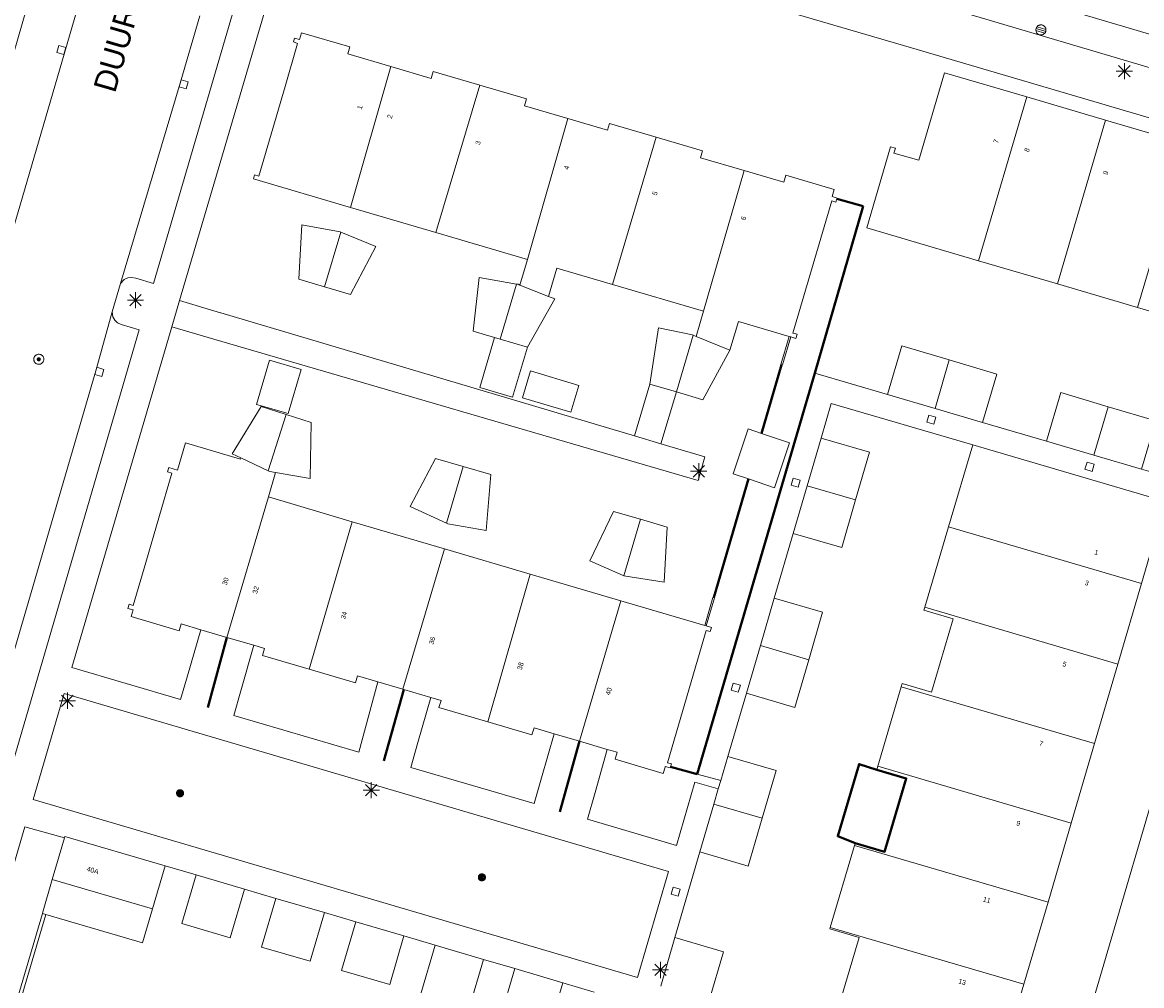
# Model space of a CAD drawing. Header units: metres. Extents: x 135779 to 137489, y 452643 to 455118.
# Tile 43 of 256: x 136612 to 136680, y 452700 to 452759. Entities that reach past the tile are written whole.
import ezdxf
from ezdxf.enums import TextEntityAlignment as Align

# ---------------------------------------------------------------- set-up
doc = ezdxf.new("R2010")
doc.units = ezdxf.units.M
doc.linetypes.add('DGN_Style_3', pattern=[78.572352, 56.123108, -22.449243])
doc.linetypes.add('DGN_Style_4', pattern=[89.853097, 44.898487, -22.449243, 0.056123, -22.449243])
for name, color, linetype, lineweight in [('KTop_GBI_Luifel', 40, 'Continuous', 40), ('KTop_NAR_Huisnummer (t)', 7, 'Continuous', 13), ('KTop_NAR_Huisnummer tijdelijk (t)', 7, 'Continuous', 13), ('KTop_OBW_Overig Plus', 1, 'Continuous', 13), ('KTop_ORL_Weg_Straatnaam (t)', 7, 'Continuous', 13), ('KTop_PAL_Lichtmast', 40, 'Continuous', 13), ('KTop_PND_Grondvlaksituatie van BAG-pand [tachy]', 1, 'Continuous', 13), ('KTop_PND_Pandscheiding', 40, 'Continuous', 13), ('KTop_PUT_Drainageput', 15, 'Continuous', 13), ('KTop_PUT_Inspectie- of rioolput', 15, 'Continuous', 13), ('KTop_PUT_Kolk', 15, 'Continuous', 13), ('KTop_SHD_Hek (l)', 15, 'DGN_Style_4', 40), ('KTop_SHD_Muur', 15, 'Continuous', 13), ('KTop_VGO_Boom', 92, 'Continuous', 13), ('KTop_VGO_Haag (l)', 92, 'DGN_Style_3', 40), ('KTop_WGD_Rijbaan_Lokale weg', 251, 'Continuous', 13), ('KTop_WGD_Voetpad', 251, 'Continuous', 13), ('KTop_WGD_Voetpad_achterpad', 251, 'Continuous', 13)]:
    doc.layers.add(name, color=color, linetype=linetype, lineweight=lineweight)
doc.styles.add('Style-ROVU', font='ROVU.shx')
doc.styles.add('Style-ROVUCURSIEF', font='ROVUCURSIEF.shx')

# ---------------------------------------------------------------- blocks, each defined once
blk = doc.blocks.new('PAL_Lichtmast')
at = {"layer": 'KTop_PAL_Lichtmast'}
for p, q in [((-0.354, -0.354), (0.354, 0.354)), ((0.354, -0.354), (-0.354, 0.354)), ((0, -0.5), (0, 0.5)), ((-0.5, 0), (0.5, 0))]:
    blk.add_line(p, q, dxfattribs=at)
blk = doc.blocks.new('PUT_Kolk')
at = {"layer": 'KTop_PUT_Kolk', "flags": 128}
blk.add_lwpolyline([(0.225, -0.225), (0.225, 0.225), (-0.225, 0.225), (-0.225, -0.225), (0.225, -0.225)], dxfattribs=at)
blk = doc.blocks.new('PUT_Drainageput')
at = {"layer": 'KTop_PUT_Drainageput'}
for p, q in [((-0.12, -0.286), (-0.12, 0.286)), ((0, -0.31), (0, 0.31)), ((0.12, -0.286), (0.12, 0.286))]:
    blk.add_line(p, q, dxfattribs=at)
at = {"layer": 'KTop_PUT_Drainageput', "flags": 128}
blk.add_lwpolyline([(0.31, 0), (0.308, 0.032), (0.303, 0.064), (0.295, 0.096), (0.283, 0.126), (0.268, 0.155), (0.251, 0.182), (0.23, 0.207), (0.207, 0.23), (0.182, 0.251), (0.155, 0.268), (0.126, 0.283), (0.096, 0.295), (0.064, 0.303), (0.032, 0.308), (0, 0.31), (-0.032, 0.308), (-0.064, 0.303), (-0.096, 0.295), (-0.126, 0.283), (-0.155, 0.268), (-0.182, 0.251), (-0.207, 0.23), (-0.23, 0.207), (-0.25, 0.182), (-0.268, 0.155), (-0.283, 0.126), (-0.294, 0.096), (-0.303, 0.064), (-0.308, 0.032), (-0.309, 0), (-0.308, -0.032), (-0.303, -0.064), (-0.294, -0.096), (-0.283, -0.126), (-0.268, -0.155), (-0.25, -0.182), (-0.23, -0.207), (-0.207, -0.23), (-0.182, -0.25), (-0.155, -0.268), (-0.126, -0.283), (-0.096, -0.294), (-0.064, -0.303), (-0.032, -0.308), (0, -0.309), (0.032, -0.308), (0.064, -0.303), (0.096, -0.294), (0.126, -0.283), (0.155, -0.268), (0.182, -0.25), (0.207, -0.23), (0.23, -0.207), (0.251, -0.182), (0.268, -0.155), (0.283, -0.126), (0.295, -0.096), (0.303, -0.064), (0.308, -0.032), (0.31, 0)], dxfattribs=at)
blk = doc.blocks.new('PUT_Inspectie-_of_rioolput')
at = {"layer": 'KTop_PUT_Inspectie- of rioolput', "flags": 128}
for points in [[(0.31, 0), (0.308, 0.032), (0.303, 0.064), (0.294, 0.095), (0.283, 0.126), (0.268, 0.155), (0.25, 0.182), (0.23, 0.207), (0.207, 0.23), (0.182, 0.25), (0.154, 0.268), (0.126, 0.283), (0.095, 0.294), (0.064, 0.303), (0.032, 0.308), (0, 0.309), (-0.032, 0.308), (-0.064, 0.303), (-0.096, 0.294), (-0.126, 0.283), (-0.155, 0.268), (-0.182, 0.25), (-0.207, 0.23), (-0.23, 0.207), (-0.25, 0.182), (-0.268, 0.154), (-0.283, 0.126), (-0.294, 0.095), (-0.303, 0.064), (-0.308, 0.032), (-0.309, 0), (-0.308, -0.032), (-0.303, -0.064), (-0.294, -0.096), (-0.283, -0.126), (-0.268, -0.155), (-0.25, -0.182), (-0.23, -0.207), (-0.207, -0.23), (-0.182, -0.25), (-0.155, -0.268), (-0.126, -0.283), (-0.096, -0.294), (-0.064, -0.303), (-0.032, -0.308), (0, -0.309), (0.032, -0.308), (0.064, -0.303), (0.095, -0.294), (0.126, -0.283), (0.155, -0.268), (0.182, -0.25), (0.207, -0.23), (0.23, -0.207), (0.25, -0.182), (0.268, -0.155), (0.283, -0.126), (0.294, -0.096), (0.303, -0.064), (0.308, -0.032), (0.31, 0)], [(0.095, 0), (0.094, 0.009), (0.092, 0.019), (0.09, 0.029), (0.086, 0.038), (0.082, 0.047), (0.076, 0.055), (0.07, 0.063), (0.063, 0.07), (0.055, 0.076), (0.047, 0.082), (0.038, 0.086), (0.029, 0.09), (0.019, 0.092), (0.009, 0.094), (0, 0.094), (-0.01, 0.094), (-0.02, 0.092), (-0.029, 0.09), (-0.039, 0.086), (-0.048, 0.082), (-0.056, 0.076), (-0.064, 0.07), (-0.071, 0.063), (-0.077, 0.055), (-0.082, 0.047), (-0.087, 0.038), (-0.09, 0.029), (-0.093, 0.019), (-0.094, 0.009), (-0.095, 0), (-0.094, -0.01), (-0.093, -0.02), (-0.09, -0.029), (-0.087, -0.039), (-0.082, -0.048), (-0.077, -0.056), (-0.071, -0.064), (-0.064, -0.071), (-0.056, -0.077), (-0.047, -0.082), (-0.039, -0.087), (-0.029, -0.09), (-0.02, -0.093), (-0.01, -0.094), (0, -0.095), (0.009, -0.094), (0.019, -0.093), (0.029, -0.09), (0.038, -0.087), (0.047, -0.082), (0.055, -0.077), (0.063, -0.071), (0.07, -0.064), (0.076, -0.056), (0.082, -0.047), (0.086, -0.039), (0.09, -0.029), (0.092, -0.02), (0.094, -0.01), (0.095, 0)], [(0.035, 0), (0.034, 0.003), (0.034, 0.007), (0.033, 0.01), (0.031, 0.014), (0.03, 0.017), (0.028, 0.02), (0.026, 0.023), (0.023, 0.026), (0.02, 0.028), (0.017, 0.03), (0.014, 0.031), (0.01, 0.033), (0.007, 0.034), (0.003, 0.034), (0, 0.034), (-0.004, 0.034), (-0.007, 0.034), (-0.011, 0.033), (-0.014, 0.031), (-0.018, 0.03), (-0.021, 0.028), (-0.023, 0.026), (-0.026, 0.023), (-0.028, 0.02), (-0.03, 0.017), (-0.032, 0.014), (-0.033, 0.01), (-0.034, 0.007), (-0.035, 0.003), (-0.035, 0), (-0.035, -0.004), (-0.034, -0.007), (-0.033, -0.011), (-0.032, -0.014), (-0.03, -0.018), (-0.028, -0.021), (-0.026, -0.023), (-0.023, -0.026), (-0.021, -0.028), (-0.017, -0.03), (-0.014, -0.032), (-0.011, -0.033), (-0.007, -0.034), (-0.004, -0.035), (0, -0.035), (0.003, -0.035), (0.007, -0.034), (0.01, -0.033), (0.014, -0.032), (0.017, -0.03), (0.02, -0.028), (0.023, -0.026), (0.026, -0.023), (0.028, -0.021), (0.03, -0.017), (0.031, -0.014), (0.033, -0.011), (0.034, -0.007), (0.034, -0.004), (0.035, 0)], [(0.01, 0.02), (0.007, 0.02), (0.005, 0.021), (0.003, 0.022), (0.001, 0.022), (-0.001, 0.022), (-0.004, 0.022), (-0.006, 0.021), (-0.008, 0.02), (-0.01, 0.019), (-0.012, 0.018), (-0.014, 0.017), (-0.016, 0.015), (-0.017, 0.013), (-0.019, 0.012), (-0.02, 0.009), (-0.021, 0.007), (-0.022, 0.005), (-0.022, 0.003), (-0.022, 0.001), (-0.022, -0.001), (-0.022, -0.004), (-0.022, -0.006), (-0.021, -0.008), (-0.02, -0.01), (-0.019, -0.012), (-0.017, -0.014), (-0.016, -0.016), (-0.014, -0.017), (-0.012, -0.019), (-0.01, -0.02), (-0.008, -0.021), (-0.006, -0.022), (-0.003, -0.022), (-0.001, -0.022), (0.001, -0.022), (0.003, -0.022), (0.005, -0.022), (0.008, -0.021), (0.01, -0.02), (0.012, -0.019), (0.014, -0.017), (0.015, -0.016), (0.017, -0.014), (0.018, -0.012), (0.02, -0.01), (0.02, -0.008), (0.021, -0.006), (0.022, -0.003), (0.022, -0.001), (0.022, 0.001), (0.022, 0.003), (0.021, 0.005), (0.02, 0.008), (0.019, 0.01), (0.018, 0.012), (0.017, 0.014), (0.015, 0.015), (0.013, 0.017), (0.012, 0.018), (0.01, 0.02)]]:
    blk.add_lwpolyline(points, dxfattribs=at)
blk = doc.blocks.new('VGO_Boom')
at = {"layer": 'KTop_VGO_Boom', "flags": 128}
for points in [[(0.215, 0), (0.214, 0.022), (0.21, 0.045), (0.204, 0.066), (0.196, 0.087), (0.186, 0.108), (0.174, 0.126), (0.16, 0.144), (0.144, 0.16), (0.126, 0.174), (0.107, 0.186), (0.087, 0.196), (0.066, 0.204), (0.045, 0.21), (0.022, 0.214), (-0.001, 0.215), (-0.023, 0.214), (-0.045, 0.21), (-0.067, 0.204), (-0.088, 0.196), (-0.108, 0.186), (-0.127, 0.174), (-0.144, 0.16), (-0.16, 0.144), (-0.174, 0.126), (-0.187, 0.107), (-0.197, 0.087), (-0.205, 0.066), (-0.211, 0.045), (-0.214, 0.022), (-0.215, -0.001), (-0.214, -0.023), (-0.211, -0.045), (-0.205, -0.067), (-0.197, -0.088), (-0.187, -0.108), (-0.174, -0.127), (-0.16, -0.144), (-0.144, -0.16), (-0.127, -0.174), (-0.108, -0.187), (-0.088, -0.197), (-0.067, -0.205), (-0.045, -0.211), (-0.023, -0.214), (0, -0.215), (0.022, -0.214), (0.045, -0.211), (0.066, -0.205), (0.087, -0.197), (0.108, -0.187), (0.126, -0.174), (0.144, -0.16), (0.16, -0.144), (0.174, -0.127), (0.186, -0.108), (0.196, -0.088), (0.204, -0.067), (0.21, -0.045), (0.214, -0.023), (0.215, -0.001)], [(0.155, 0), (0.154, 0.016), (0.152, 0.032), (0.147, 0.048), (0.142, 0.063), (0.134, 0.078), (0.125, 0.091), (0.115, 0.104), (0.104, 0.115), (0.091, 0.125), (0.077, 0.134), (0.063, 0.142), (0.048, 0.147), (0.032, 0.152), (0.016, 0.154), (-0.001, 0.155), (-0.017, 0.154), (-0.033, 0.152), (-0.048, 0.147), (-0.064, 0.142), (-0.078, 0.134), (-0.092, 0.125), (-0.104, 0.115), (-0.116, 0.104), (-0.126, 0.091), (-0.135, 0.077), (-0.142, 0.063), (-0.148, 0.048), (-0.152, 0.032), (-0.155, 0.016), (-0.155, -0.001), (-0.155, -0.017), (-0.152, -0.033), (-0.148, -0.048), (-0.142, -0.064), (-0.135, -0.078), (-0.126, -0.092), (-0.116, -0.104), (-0.104, -0.116), (-0.092, -0.126), (-0.078, -0.135), (-0.064, -0.142), (-0.048, -0.148), (-0.033, -0.152), (-0.017, -0.155), (0, -0.155), (0.016, -0.155), (0.032, -0.152), (0.048, -0.148), (0.063, -0.142), (0.078, -0.135), (0.091, -0.126), (0.104, -0.116), (0.115, -0.104), (0.125, -0.092), (0.134, -0.078), (0.142, -0.064), (0.147, -0.048), (0.152, -0.033), (0.154, -0.017), (0.155, -0.001)], [(0.095, 0), (0.094, 0.01), (0.093, 0.02), (0.09, 0.029), (0.087, 0.039), (0.082, 0.048), (0.077, 0.056), (0.071, 0.064), (0.064, 0.071), (0.056, 0.077), (0.047, 0.082), (0.039, 0.087), (0.029, 0.09), (0.02, 0.093), (0.01, 0.094), (-0.001, 0.095), (-0.01, 0.094), (-0.02, 0.093), (-0.03, 0.09), (-0.039, 0.087), (-0.048, 0.082), (-0.056, 0.077), (-0.064, 0.071), (-0.071, 0.064), (-0.077, 0.056), (-0.083, 0.047), (-0.087, 0.039), (-0.091, 0.029), (-0.093, 0.02), (-0.095, 0.01), (-0.095, -0.001), (-0.095, -0.01), (-0.093, -0.02), (-0.091, -0.03), (-0.087, -0.039), (-0.083, -0.048), (-0.077, -0.056), (-0.071, -0.064), (-0.064, -0.071), (-0.056, -0.077), (-0.048, -0.083), (-0.039, -0.087), (-0.03, -0.091), (-0.02, -0.093), (-0.01, -0.095), (0, -0.095), (0.01, -0.095), (0.02, -0.093), (0.029, -0.091), (0.039, -0.087), (0.048, -0.083), (0.056, -0.077), (0.064, -0.071), (0.071, -0.064), (0.077, -0.056), (0.082, -0.048), (0.087, -0.039), (0.09, -0.03), (0.093, -0.02), (0.094, -0.01), (0.095, -0.001)], [(0.035, 0), (0.035, 0.004), (0.034, 0.007), (0.033, 0.011), (0.032, 0.014), (0.03, 0.018), (0.028, 0.021), (0.026, 0.023), (0.023, 0.026), (0.021, 0.028), (0.017, 0.03), (0.014, 0.032), (0.011, 0.033), (0.007, 0.034), (0.004, 0.035), (-0.001, 0.035), (-0.004, 0.035), (-0.008, 0.034), (-0.011, 0.033), (-0.015, 0.032), (-0.018, 0.03), (-0.021, 0.028), (-0.024, 0.026), (-0.027, 0.023), (-0.029, 0.021), (-0.031, 0.017), (-0.032, 0.014), (-0.034, 0.011), (-0.035, 0.007), (-0.035, 0.004), (-0.035, -0.001), (-0.035, -0.004), (-0.035, -0.008), (-0.034, -0.011), (-0.032, -0.015), (-0.031, -0.018), (-0.029, -0.021), (-0.027, -0.024), (-0.024, -0.027), (-0.021, -0.029), (-0.018, -0.031), (-0.015, -0.032), (-0.011, -0.034), (-0.008, -0.035), (-0.004, -0.035), (0, -0.035), (0.004, -0.035), (0.007, -0.035), (0.011, -0.034), (0.014, -0.032), (0.018, -0.031), (0.021, -0.029), (0.023, -0.027), (0.026, -0.024), (0.028, -0.021), (0.03, -0.018), (0.032, -0.015), (0.033, -0.011), (0.034, -0.008), (0.035, -0.004), (0.035, 0)]]:
    blk.add_lwpolyline(points, dxfattribs=at)

msp = doc.modelspace()

# ---------------------------------------------------------------- linework, layer by layer
at = {"layer": 'KTop_GBI_Luifel', "flags": 128}
msp.add_lwpolyline([(136664.22, 452713.205), (136663.128, 452713.549), (136661.815, 452709.113), (136662.888, 452708.698), (136664.691, 452708.165), (136666.023, 452712.673), (136664.22, 452713.205)], dxfattribs=at)
at = {"layer": 'KTop_OBW_Overig Plus', "flags": 128}
for points in [[(136640.721, 452739.768), (136639.814, 452736.692), (136641.831, 452736.097), (136642.738, 452739.173)], [(136642.443, 452736.07), (136645.417, 452735.182), (136645.908, 452736.825), (136642.934, 452737.713), (136642.443, 452736.07)], [(136650.257, 452736.91), (136649.312, 452733.728)], [(136650.949, 452733.242), (136651.894, 452736.424)], [(136649.312, 452733.728), (136650.949, 452733.242)], [(136657.135, 452733.87), (136656.301, 452734.15), (136655.377, 452731.391), (136656.32, 452731.075), (136657.923, 452730.538), (136658.847, 452733.297), (136657.135, 452733.87)]]:
    msp.add_lwpolyline(points, dxfattribs=at)
at = {"layer": 'KTop_PND_Grondvlaksituatie van BAG-pand [tachy]', "flags": 128}
for points in [[(136634.347, 452756.428), (136631.706, 452757.206), (136631.83, 452757.63), (136628.86, 452758.5), (136628.737, 452758.08), (136628.43, 452758.17), (136628.35, 452757.94), (136628.61, 452757.85), (136627.84, 452755.2), (136626.23, 452749.68), (136625.97, 452749.76), (136625.9, 452749.521), (136631.869, 452747.766)], [(136639.804, 452755.288), (136636.95, 452756.13), (136636.823, 452755.699), (136634.347, 452756.428)], [(136673.44, 452754.558), (136668.37, 452756.047), (136666.797, 452750.675), (136665.255, 452751.096), (136665.366, 452751.414), (136665.063, 452751.499), (136663.609, 452746.506), (136670.473, 452744.49)], [(136645.217, 452753.227), (136642.554, 452754.012), (136642.68, 452754.44), (136639.804, 452755.288)], [(136678.275, 452753.138), (136673.44, 452754.558)], [(136650.65, 452752.09), (136647.79, 452752.93), (136647.665, 452752.506), (136645.217, 452753.227)], [(136683.23, 452751.682), (136678.275, 452753.138)], [(136656.054, 452750.03), (136653.383, 452750.818), (136653.51, 452751.25), (136650.65, 452752.09)], [(136658.923, 452739.812), (136659.24, 452739.719), (136659.313, 452739.968), (136659.064, 452740.041), (136661.458, 452748.165), (136661.707, 452748.092), (136661.767, 452748.296), (136661.78, 452748.34), (136661.473, 452748.431), (136661.6, 452748.86), (136658.62, 452749.74), (136658.494, 452749.31), (136656.054, 452750.03)], [(136631.869, 452747.766), (136637.111, 452746.225)], [(136631.272, 452746.246), (136631.217, 452746.269), (136628.872, 452746.689), (136628.678, 452743.355), (136630.274, 452742.882)], [(136630.274, 452742.882), (136631.869, 452742.409), (136633.416, 452745.363), (136631.272, 452746.246)], [(136637.111, 452746.225), (136642.739, 452744.57)], [(136642.739, 452744.57), (136642.276, 452742.996)], [(136670.473, 452744.49), (136675.334, 452743.062)], [(136644.031, 452742.3), (136644.542, 452744.04), (136647.96, 452743.035)], [(136642.066, 452743.057), (136639.765, 452743.457), (136639.395, 452740.158), (136640.721, 452739.768)], [(136642.276, 452742.996), (136642.168, 452743.039), (136642.066, 452743.057)], [(136647.96, 452743.035), (136653.565, 452741.388)], [(136675.334, 452743.062), (136680.25, 452741.618)], [(136642.738, 452739.173), (136644.424, 452742.144), (136644.031, 452742.3)], [(136653.565, 452741.388), (136653.109, 452739.838)], [(136680.25, 452741.618), (136684.976, 452740.23), (136684.438, 452738.397), (136684.596, 452738.351)], [(136652.931, 452739.911), (136652.893, 452739.927), (136650.802, 452740.372), (136650.257, 452736.91)], [(136655.179, 452738.983), (136655.708, 452740.758), (136658.827, 452739.84)], [(136640.721, 452739.768), (136641.066, 452739.666)], [(136653.109, 452739.838), (136652.931, 452739.911)], [(136658.923, 452739.812), (136658.827, 452739.84)], [(136641.066, 452739.666), (136642.738, 452739.173)], [(136651.894, 452736.424), (136653.531, 452735.937), (136655.179, 452738.983)], [(136668.675, 452738.388), (136665.753, 452739.249), (136664.877, 452736.275)], [(136628.831, 452737.806), (136626.891, 452738.377), (136626.091, 452735.662), (136628.031, 452735.091), (136628.831, 452737.806)], [(136670.721, 452734.553), (136671.597, 452737.527), (136668.675, 452738.388)], [(136650.257, 452736.91), (136651.894, 452736.424)], [(136664.877, 452736.275), (136667.799, 452735.414)], [(136678.444, 452735.516), (136675.522, 452736.381), (136674.642, 452733.408)], [(136627.91, 452735.041), (136626.366, 452735.529), (136624.589, 452732.626), (136625.122, 452732.372)], [(136627.258, 452731.463), (136629.381, 452731.096), (136629.453, 452734.553), (136627.91, 452735.041)], [(136667.799, 452735.414), (136670.721, 452734.553)], [(136680.487, 452731.678), (136681.367, 452734.651), (136678.444, 452735.516)], [(136660.795, 452733.593), (136659.939, 452730.663)], [(136662.915, 452729.794), (136663.771, 452732.724), (136660.795, 452733.593)], [(136625.122, 452732.372), (136625.101, 452732.301), (136621.721, 452733.294), (136621.228, 452731.615), (136620.7, 452731.77), (136620.62, 452731.52), (136620.88, 452731.44), (136619.28, 452725.94), (136618.51, 452723.3), (136618.25, 452723.37), (136618.18, 452723.12), (136618.492, 452723.029), (136618.37, 452722.62), (136621.33, 452721.74), (136621.455, 452722.161), (136622.654, 452721.809)], [(136670.12, 452733.182), (136668.627, 452728.125)], [(136681.97, 452729.682), (136681.61, 452729.788), (136670.12, 452733.182)], [(136674.642, 452733.408), (136677.565, 452732.543)], [(136638.791, 452731.84), (136637.089, 452732.34), (136635.528, 452729.381), (136637.769, 452728.358)], [(136677.565, 452732.543), (136680.487, 452731.678)], [(136626.818, 452729.968), (136627.258, 452731.463)], [(136637.769, 452728.358), (136637.845, 452728.323), (136640.195, 452727.914), (136640.493, 452731.341), (136638.791, 452731.84)], [(136659.939, 452730.663), (136659.083, 452727.732)], [(136631.971, 452728.45), (136626.818, 452729.968)], [(136659.083, 452727.732), (136662.059, 452726.863), (136662.915, 452729.794)], [(136680.495, 452724.658), (136681.97, 452729.682)], [(136649.685, 452728.598), (136648.036, 452729.08), (136646.585, 452726.043), (136648.622, 452725.137), (136648.67, 452725.129)], [(136637.646, 452726.778), (136631.971, 452728.45)], [(136648.67, 452725.129), (136651.139, 452724.732), (136651.334, 452728.115), (136649.685, 452728.598)], [(136668.627, 452728.125), (136667.169, 452723.19)], [(136642.917, 452725.225), (136637.646, 452726.778)], [(136648.474, 452723.588), (136642.917, 452725.225)], [(136679.039, 452719.696), (136680.495, 452724.658)], [(136653.639, 452722.067), (136648.474, 452723.588)], [(136657.912, 452723.754), (136657.057, 452720.829)], [(136660.032, 452719.959), (136660.887, 452722.884), (136657.912, 452723.754)], [(136667.169, 452723.19), (136667.115, 452723.007), (136668.918, 452722.474), (136667.586, 452717.967), (136665.783, 452718.499), (136665.723, 452718.294)], [(136622.654, 452721.809), (136624.256, 452721.338)], [(136647.639, 452714.454), (136648.254, 452714.273), (136648.13, 452713.85), (136651.09, 452712.98), (136651.204, 452713.366), (136651.214, 452713.4), (136651.52, 452713.31), (136651.54, 452713.377), (136651.593, 452713.559), (136651.344, 452713.632), (136653.73, 452721.769), (136653.979, 452721.696), (136654.052, 452721.945), (136653.735, 452722.038)], [(136653.639, 452722.067), (136653.735, 452722.038)], [(136624.256, 452721.338), (136625.912, 452720.852)], [(136625.912, 452720.852), (136626.576, 452720.657), (136626.45, 452720.23), (136629.325, 452719.384)], [(136657.057, 452720.829), (136656.201, 452717.904)], [(136656.201, 452717.904), (136659.176, 452717.034), (136660.032, 452719.959)], [(136629.325, 452719.384), (136632.16, 452718.55), (136632.286, 452718.979), (136633.534, 452718.612)], [(136677.607, 452714.818), (136679.039, 452719.696)], [(136633.534, 452718.612), (136635.084, 452718.157)], [(136635.084, 452718.157), (136635.145, 452718.139), (136636.802, 452717.65)], [(136665.723, 452718.294), (136664.282, 452713.416)], [(136636.802, 452717.65), (136637.43, 452717.465), (136637.3, 452717.02), (136640.302, 452716.143)], [(136640.302, 452716.143), (136643.02, 452715.35), (136643.146, 452715.78), (136644.39, 452715.413)], [(136644.39, 452715.413), (136645.943, 452714.955)], [(136645.943, 452714.955), (136645.946, 452714.954), (136647.639, 452714.454)], [(136676.169, 452709.918), (136677.607, 452714.818)], [(136655.058, 452714.02), (136654.624, 452712.542)], [(136657.173, 452710.216), (136658.033, 452713.147), (136655.058, 452714.02)], [(136664.282, 452713.416), (136664.22, 452713.205), (136666.023, 452712.673), (136664.691, 452708.165), (136662.888, 452708.698), (136662.845, 452708.551)], [(136654.624, 452712.542), (136654.474, 452712.03)], [(136654.474, 452712.03), (136654.198, 452711.089)], [(136654.198, 452711.089), (136653.337, 452708.157)], [(136653.337, 452708.157), (136656.312, 452707.284), (136657.173, 452710.216)], [(136674.742, 452705.058), (136676.169, 452709.918)], [(136614.286, 452709.024), (136613.532, 452706.46)], [(136620.469, 452707.287), (136614.307, 452709.094), (136614.286, 452709.024)], [(136662.845, 452708.551), (136661.357, 452703.51)], [(136619.694, 452704.653), (136620.469, 452707.287)], [(136622.377, 452706.735), (136621.496, 452703.742), (136624.46, 452702.87), (136625.341, 452705.863)], [(136625.341, 452705.863), (136622.377, 452706.735)], [(136613.532, 452706.46), (136612.919, 452704.378), (136612.93, 452704.375)], [(136627.269, 452705.293), (136626.397, 452702.297), (136629.386, 452701.427), (136630.258, 452704.423)], [(136630.258, 452704.423), (136627.269, 452705.293)], [(136613.141, 452704.313), (136619.081, 452702.571), (136619.694, 452704.653)], [(136673.262, 452700.014), (136674.742, 452705.058)], [(136613.141, 452704.313), (136612.93, 452704.375)], [(136632.187, 452703.854), (136631.312, 452700.859), (136634.271, 452699.994), (136635.146, 452702.989)], [(136635.146, 452702.989), (136632.187, 452703.854)], [(136661.357, 452703.51), (136661.328, 452703.413), (136663.131, 452702.881), (136661.686, 452697.99), (136671.803, 452695.043), (136673.262, 452700.014)], [(136651.81, 452702.883), (136650.931, 452699.9)], [(136653.905, 452699.024), (136654.784, 452702.007), (136651.81, 452702.883)], [(136637.069, 452702.421), (136636.187, 452699.428), (136639.161, 452698.552), (136640.043, 452701.545)], [(136640.043, 452701.545), (136637.069, 452702.421)], [(136641.96, 452700.98), (136641.078, 452697.987), (136644.043, 452697.113), (136644.925, 452700.106)], [(136644.925, 452700.106), (136641.96, 452700.98)]]:
    msp.add_lwpolyline(points, dxfattribs=at)
at = {"layer": 'KTop_PND_Pandscheiding', "flags": 128}
for points in [[(136631.869, 452747.766), (136634.347, 452756.428)], [(136637.111, 452746.225), (136639.804, 452755.288)], [(136670.473, 452744.49), (136673.44, 452754.558)], [(136645.217, 452753.227), (136642.739, 452744.57)], [(136678.275, 452753.138), (136675.334, 452743.062)], [(136650.65, 452752.09), (136647.96, 452743.035)], [(136680.25, 452741.618), (136683.23, 452751.682)], [(136653.565, 452741.388), (136656.054, 452750.03)], [(136630.274, 452742.882), (136631.272, 452746.246)], [(136642.066, 452743.057), (136641.066, 452739.666)], [(136644.031, 452742.3), (136642.276, 452742.996)], [(136652.931, 452739.911), (136651.894, 452736.424)], [(136655.179, 452738.983), (136653.109, 452739.838)], [(136667.799, 452735.414), (136668.675, 452738.388)], [(136627.91, 452735.041), (136626.811, 452731.568)], [(136678.444, 452735.516), (136677.565, 452732.543)], [(136626.811, 452731.568), (136625.122, 452732.372)], [(136627.258, 452731.463), (136626.902, 452731.525), (136626.811, 452731.568)], [(136637.769, 452728.358), (136638.791, 452731.84)], [(136659.939, 452730.663), (136662.915, 452729.794)], [(136626.818, 452729.968), (136624.256, 452721.338)], [(136629.325, 452719.384), (136631.971, 452728.45)], [(136648.67, 452725.129), (136649.685, 452728.598)], [(136680.495, 452724.658), (136668.627, 452728.125)], [(136635.084, 452718.157), (136637.646, 452726.778)], [(136642.917, 452725.225), (136640.302, 452716.143)], [(136645.943, 452714.955), (136648.474, 452723.588)], [(136667.169, 452723.19), (136679.039, 452719.696)], [(136660.032, 452719.959), (136657.057, 452720.829)], [(136677.607, 452714.818), (136665.723, 452718.294)], [(136676.169, 452709.918), (136664.282, 452713.416)], [(136654.198, 452711.089), (136657.173, 452710.216)], [(136662.845, 452708.551), (136674.742, 452705.058)], [(136619.694, 452704.653), (136613.532, 452706.46)], [(136673.262, 452700.014), (136661.357, 452703.51)]]:
    msp.add_lwpolyline(points, dxfattribs=at)
at = {"layer": 'KTop_SHD_Hek (l)', "flags": 128}
for points in [[(136661.767, 452748.296), (136663.371, 452747.853), (136660.409, 452737.586)], [(136657.135, 452733.87), (136658.368, 452738.099)], [(136660.409, 452737.586), (136653.168, 452712.938)], [(136654.194, 452723.779), (136656.32, 452731.075)], [(136653.168, 452712.938), (136651.54, 452713.377)]]:
    msp.add_lwpolyline(points, dxfattribs=at)
at = {"layer": 'KTop_SHD_Muur', "flags": 128}
for points in [[(136658.827, 452739.84), (136658.32, 452738.113), (136658.368, 452738.099), (136658.416, 452738.085), (136658.923, 452739.812)], [(136653.735, 452722.038), (136654.242, 452723.765), (136654.194, 452723.779), (136654.146, 452723.793), (136653.639, 452722.067)], [(136612.93, 452704.375), (136611.245, 452698.663)], [(136611.456, 452698.601), (136613.141, 452704.313)]]:
    msp.add_lwpolyline(points, dxfattribs=at)
at = {"layer": 'KTop_VGO_Haag (l)', "flags": 128}
for points in [[(136624.256, 452721.338), (136623.082, 452717.025)], [(136635.145, 452718.139), (136633.914, 452713.74)], [(136645.946, 452714.954), (136644.738, 452710.608)]]:
    msp.add_lwpolyline(points, dxfattribs=at)
at = {"layer": 'KTop_WGD_Rijbaan_Lokale weg', "flags": 128}
for points in [[(136699.507, 452752.949), (136663.858, 452763.487)], [(136615.521, 452761.575), (136614.311, 452757.335), (136611.674, 452748.328), (136610.391, 452743.924), (136609.093, 452739.446), (136606.068, 452729.231), (136600.208, 452709.294), (136598.605, 452703.732), (136595.644, 452693.551), (136595.364, 452692.617)], [(136622.596, 452759.547), (136621.389, 452755.399), (136617.716, 452743.091)], [(136617.211, 452741.349), (136617.716, 452743.091)], [(136617.211, 452741.349), (136616.206, 452737.723), (136610.941, 452719.665), (136608.556, 452711.613)]]:
    msp.add_lwpolyline(points, dxfattribs=at)
at = {"layer": 'KTop_WGD_Voetpad', "flags": 128}
for points in [[(136557.269, 452758.795), (136564.516, 452783.277), (136614.531, 452768.935), (136607.258, 452743.815)], [(136633.797, 452772.246), (136634.002, 452771.98), (136634.071, 452771.761), (136634.063, 452771.554), (136633.737, 452770.282), (136634.259, 452770.098), (136652.08, 452764.964), (136668.008, 452760.205), (136698.2, 452751.256)], [(136621.36, 452742.04), (136624, 452750.99), (136627.3, 452762.22), (136629.087, 452768.486), (136646.55, 452763.383), (136666.343, 452757.571), (136700.181, 452747.613), (136698.451, 452741.736)], [(136617.716, 452743.091), (136617.948, 452743.326), (136618.167, 452743.434), (136618.409, 452743.467), (136618.657, 452743.419), (136619.742, 452743.095), (136625.686, 452763.404), (136624.583, 452763.695), (136624.362, 452763.813), (136624.19, 452763.994), (136624.083, 452764.22), (136624.052, 452764.468), (136624.079, 452764.646)], [(136621.36, 452742.04), (136620.887, 452740.428)], [(136608.556, 452711.613), (136608.606, 452711.723), (136608.757, 452711.908), (136608.96, 452712.034), (136609.193, 452712.087), (136609.431, 452712.06), (136610.544, 452711.742), (136618.865, 452740.247), (136617.757, 452740.567), (136617.543, 452740.665), (136617.368, 452740.833), (136617.256, 452741.047), (136617.211, 452741.349)], [(136622.654, 452721.809), (136621.84, 452718.983), (136621.416, 452717.51), (136614.74, 452719.48), (136620.887, 452740.428)], [(136686.159, 452728.453), (136676.242, 452694.697), (136684.093, 452692.379), (136676.802, 452667.573), (136641.978, 452677.771), (136607.455, 452687.889), (136606.14, 452690.247), (136611.848, 452709.701), (136614.286, 452709.024)], [(136633.534, 452718.612), (136632.779, 452715.796), (136632.372, 452714.276), (136624.688, 452716.543), (136625.116, 452718.05), (136625.912, 452720.852)], [(136614.254, 452717.894), (136612.359, 452711.366), (136649.502, 452700.437), (136651.417, 452706.937), (136614.254, 452717.894)], [(136644.39, 452715.413), (136643.602, 452712.699), (136643.144, 452711.12), (136635.567, 452713.339), (136636.006, 452714.871), (136636.802, 452717.65)], [(136654.474, 452712.03), (136653.024, 452712.437), (136651.904, 452708.555), (136646.439, 452710.155), (136646.898, 452711.8), (136647.639, 452714.454)], [(136651.81, 452702.883), (136653.337, 452708.157)], [(136620.469, 452707.287), (136622.377, 452706.735)], [(136625.341, 452705.863), (136627.269, 452705.293)], [(136630.258, 452704.423), (136632.187, 452703.854)], [(136635.146, 452702.989), (136637.069, 452702.421)], [(136640.043, 452701.545), (136641.96, 452700.98)], [(136644.925, 452700.106), (136646.843, 452699.54)]]:
    msp.add_lwpolyline(points, dxfattribs=at)
at = {"layer": 'KTop_WGD_Voetpad_achterpad', "flags": 128}
for points in [[(136649.312, 452733.728), (136623.898, 452741.285), (136623.874, 452741.292), (136621.36, 452742.04)], [(136620.887, 452740.428), (136623.459, 452739.677), (136653.242, 452730.983), (136653.649, 452732.435), (136650.949, 452733.242)], [(136664.877, 452736.275), (136660.409, 452737.586), (136653.168, 452712.938), (136654.624, 452712.542)], [(136660.795, 452733.593), (136661.402, 452735.72), (136670.12, 452733.182)], [(136674.642, 452733.408), (136670.721, 452734.553)], [(136682.493, 452731.105), (136682.064, 452731.228), (136680.487, 452731.678)], [(136657.912, 452723.754), (136659.083, 452727.732)], [(136655.058, 452714.02), (136656.201, 452717.904)]]:
    msp.add_lwpolyline(points, dxfattribs=at)

# ---------------------------------------------------------------- block references
at = {"layer": 'KTop_PAL_Lichtmast'}
for p in [(136679.436, 452756.14), (136618.647, 452742.066), (136653.273, 452731.547), (136614.46, 452717.441), (136633.135, 452711.947), (136650.92, 452700.9)]:
    msp.add_blockref('PAL_Lichtmast', p, dxfattribs=at)
at = {"layer": 'KTop_PUT_Drainageput', "rotation": 253.4900174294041}
msp.add_blockref('PUT_Drainageput', (136674.305, 452758.675), dxfattribs=at)
at = {"layer": 'KTop_PUT_Inspectie- of rioolput', "rotation": 343.7454000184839}
msp.add_blockref('PUT_Inspectie-_of_rioolput', (136612.701, 452738.431), dxfattribs=at)
at = {"layer": 'KTop_PUT_Kolk'}
for p, rotation in [((136614.08, 452757.434), 344.0724532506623), ((136621.605, 452755.335), 163.4956386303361), ((136616.423, 452737.66), 163.8107937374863), ((136667.569, 452734.719), 73.58180063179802), ((136677.294, 452731.823), 253.5435291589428), ((136659.231, 452730.854), 343.7195298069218), ((136655.549, 452718.248), 343.6879078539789), ((136651.856, 452705.708), 343.8524958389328)]:
    msp.add_blockref('PUT_Kolk', p, dxfattribs=dict(at, rotation=rotation))
at = {"layer": 'KTop_VGO_Boom'}
for p in [(136621.384, 452711.757), (136639.938, 452706.589)]:
    msp.add_blockref('VGO_Boom', p, dxfattribs=at)

# ---------------------------------------------------------------- texts
at = {"layer": 'KTop_NAR_Huisnummer (t)', "style": 'Style-ROVU'}
for s, rotation, p in [('1', 73.6, (136632.469, 452754.028)), ('2', 73.6, (136634.316, 452753.464)), ('3', 73.6, (136639.735, 452751.851)), ('7', 73.6, (136671.579, 452751.946)), ('8', 73.6, (136673.481, 452751.404)), ('4', 73.6, (136645.18, 452750.324)), ('9', 73.6, (136678.321, 452750.002)), ('5', 73.6, (136650.609, 452748.746)), ('6', 73.6, (136656.053, 452747.215)), ('1', 343.7, (136677.829, 452726.536)), ('3', 343.7, (136677.24, 452724.648)), ('5', 343.7, (136675.872, 452719.66)), ('7', 343.7, (136674.438, 452714.783)), ('9', 343.7, (136673.034, 452709.873)), ('11', 343.7, (136671.201, 452705.131)), ('13', 343.7, (136669.69, 452700.097))]:
    msp.add_text(s, height=0.3, rotation=rotation, dxfattribs=at).set_placement(p, align=Align.MIDDLE_RIGHT)
at = {"layer": 'KTop_NAR_Huisnummer tijdelijk (t)', "style": 'Style-ROVUCURSIEF'}
for s, rotation, p in [('30', 74, (136624.112, 452724.566)), ('32', 74, (136625.969, 452724.037)), ('34', 74, (136631.392, 452722.476)), ('36', 74, (136636.818, 452720.919)), ('38', 74, (136642.243, 452719.36)), ('40', 74, (136647.669, 452717.803)), ('40A', 343.6, (136615.661, 452707.127))]:
    msp.add_text(s, height=0.3, rotation=rotation, dxfattribs=at).set_placement(p, align=Align.MIDDLE_LEFT)
at = {"layer": 'KTop_ORL_Weg_Straatnaam (t)', "style": 'Style-ROVU'}
msp.add_text('DUURSTEDELAAN', height=1.4, rotation=73.92083, dxfattribs=at).set_placement((136617.384, 452754.749))

doc.saveas('drawing.dxf')
